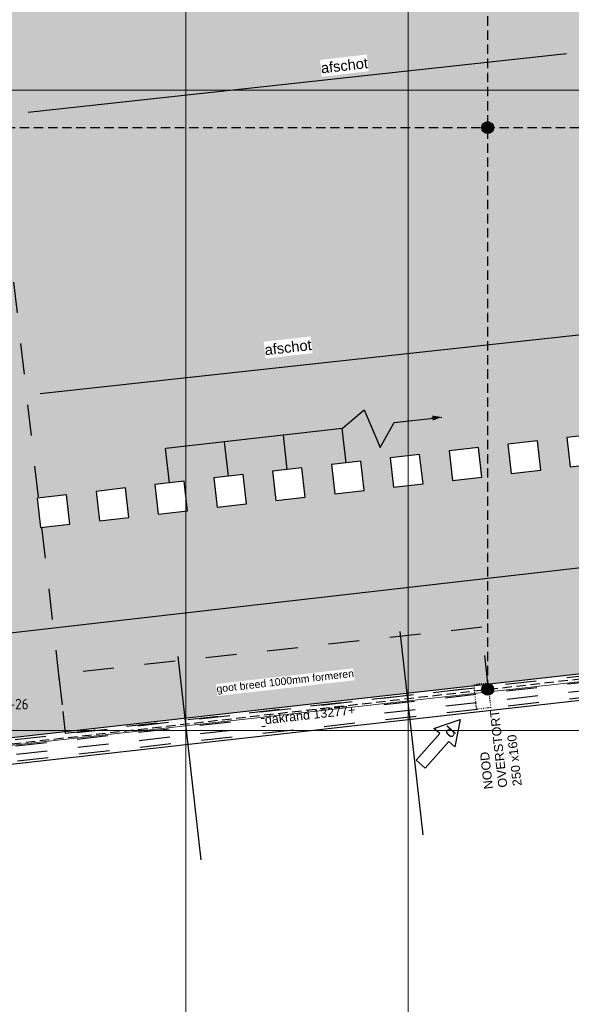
# Model space of a CAD drawing. Extents: x -38005 to 156061, y -31182 to 68140.
# Tile 8 of 48: x 29080 to 38393, y -1214 to 15390. Entities that reach past the tile are written whole.
import ezdxf
from ezdxf.enums import TextEntityAlignment as Align

# ---------------------------------------------------------------- set-up
doc = ezdxf.new("R2010")
doc.units = 0
doc.header["$LTSCALE"] = 50
doc.set_wipeout_variables(frame=1)
for name, pattern in [('HIDDEN2', [4.7625, 3.175, -1.5875]), ('STYLE_01', [0.41664, 0.20828, -0.20836]), ('STYLE_11', [5, 3.888855, -0.416718, 0.277786, -0.416641]), ('STYLE_13', [0.196838, 0.039368, -0.157471])]:
    doc.linetypes.add(name, pattern=pattern)
doc.layers.get('0').update_dxf_attribs({"linetype": 'CONTINUOUS'})
for name, color, linetype in [('AB$1A---_ATTRIB035', 8, 'CONTINUOUS'), ('AL$1A---_ALGEMEEN', 8, 'CONTINUOUS'), ('AM$1A---_ARCERING', 8, 'CONTINUOUS'), ('AT$1A---_TEKST025', 8, 'CONTINUOUS'), ('AT$1A---_TEKST035', 8, 'CONTINUOUS'), ('AT$1A---_TEKST100', 8, 'CONTINUOUS'), ('BOUWKUNDIG', 8, 'CONTINUOUS'), ('EL6121--', 3, 'CONTINUOUS')]:
    doc.layers.add(name, color=color, linetype=linetype)
doc.layers.add('stramienen', color=1, linetype='CONTINUOUS', lineweight=15)
doc.styles.add('Arial', font='ARIAL.TTF')
doc.styles.add('BURO-018', font='ISO.shx', dxfattribs={"height": 90})
doc.styles.add('Helvetica', font='txt')
doc.styles.add('ISO18', font='iso', dxfattribs={"height": 180})
doc.dimstyles.new('VyA', dxfattribs={"dimtxt": 2.272868, "dimasz": 2.120801, "dimexe": 1.5, "dimexo": 1.59, "dimgap": 0.5, "dimtad": 1, "dimdec": 0, "dimzin": 11, "dimtxsty": 'Arial', "dimblk": 'VW_SLASH', "dimcen": 0, "dimdle": 1, "dimazin": 0, "dimtfac": 0.8, "dimtdec": 0, "dimtix": 1, "dimtmove": 0, "dimatfit": 0, "dimldrblk": 'VW_FILLEDARROW', "dimfxl": 0, "dimfrac": 2, "dimtolj": 1, "dimtzin": 11, "dimarcsym": 0})

# ---------------------------------------------------------------- blocks, each defined once
blk = doc.blocks.new('Group-25')
at = {"layer": 'AL$1A---_ALGEMEEN', "color": 0}
for p, q in [((-20496.0983, -26836.4915), (-20881.1179, -23408.0429)), ((-24246.026, -27257.6137), (-24631.0457, -23829.1651))]:
    blk.add_line(p, q, dxfattribs=at)
blk = doc.blocks.new('tegel 500x500')
at = {"color": 0}
blk.add_wipeout([(-250, 250), (250, 250), (250, -250), (-250, -250)], dxfattribs=at).dxf.layer = 'AL$1A---_ALGEMEEN'
at = {"layer": 'AL$1A---_ALGEMEEN', "color": 0}
blk.add_lwpolyline([(-250, 250), (250, 250), (250, -250), (-250, -250)], close=True, dxfattribs=at)
blk = doc.blocks.new('Group-26')
at = {"layer": 'AL$1A---_ALGEMEEN', "color": 0, "xscale": -1, "rotation": 96.52000000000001}
for p in [(-17794, -20355), (-18788, -20468), (-20775, -20696), (-19781, -20582), (-21768, -20809), (-22762, -20923), (-24749, -21150), (-23755, -21036), (-25742, -21263), (-26736, -21377)]:
    blk.add_blockref('tegel 500x500', p, dxfattribs=at)
blk = doc.blocks.new('Group-37')
at = {"layer": 'AL$1A---_ALGEMEEN', "color": 0}
blk.add_line((-20361, -19811), (-20182, -19791), dxfattribs=at)
blk.add_lwpolyline([(-21861, -19983), (-21494, -19669), (-21221, -20302), (-20987, -19883), (-20271, -19801)], dxfattribs=at)
blk.add_solid([(-20182, -19791), (-20335, -19850), (-20344, -19765)], dxfattribs=at)
blk = doc.blocks.new('VW_SLASH')
at = {"layer": 'AL$1A---_ALGEMEEN', "color": 0, "linetype": 'ByBlock', "lineweight": -2}
blk.add_line((0, 0), (-1, 0), dxfattribs=at)
at = {"layer": 'AL$1A---_ALGEMEEN', "color": 0, "linetype": 'ByBlock', "lineweight": 5}
blk.add_line((0.5, 0.5), (-0.5, -0.5), dxfattribs=at)
blk = doc.blocks.new('*D137')
at = {"layer": 'AL$1A---_ALGEMEEN', "color": 0, "lineweight": -2}
for p, q in [((-23852, -20210), (-24841, -20323)), ((-23784, -20787), (-23850, -20208)), ((-24777, -20901), (-24843, -20322))]:
    blk.add_line(p, q, dxfattribs=at)
at = {"layer": 'AL$1A---_ALGEMEEN', "color": 0, "lineweight": -2, "xscale": 2.12080078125, "yscale": 2.12080078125, "zscale": 2.12080078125}
for p, rotation in [((-23850, -20210), 6.51710798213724), ((-24843, -20323), 186.5171079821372)]:
    blk.add_blockref('VW_SLASH', p, dxfattribs=dict(at, rotation=rotation))
at = {"layer": 'AT$1A---_TEKST025', "insert": (-24349, -20241), "char_height": 2.27, "attachment_point": 5, "rotation": 6.5171, "style": 'Arial'}
blk.add_mtext('\\A1;50000', dxfattribs=at)
blk = doc.blocks.new('VW_FILLEDARROW')
at = {"layer": 'AL$1A---_ALGEMEEN', "color": 0, "lineweight": -2}
blk.add_solid([(0, 0), (0.5, 0.5), (0.5, -0.5)], dxfattribs=at)
blk = doc.blocks.new('*D138')
at = {"layer": 'AL$1A---_ALGEMEEN', "color": 0, "lineweight": -2}
for p, q in [((-23784, -20787), (-23850, -20208)), ((-22858, -20097), (-23848, -20210)), ((-22790, -20674), (-22856, -20095))]:
    blk.add_line(p, q, dxfattribs=at)
at = {"layer": 'AL$1A---_ALGEMEEN', "color": 0, "lineweight": -2, "xscale": 2.12080078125, "yscale": 2.12080078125, "zscale": 2.12080078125}
for p, rotation in [((-23850, -20210), 186.5171079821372), ((-22856, -20096), 6.51710798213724)]:
    blk.add_blockref('VW_SLASH', p, dxfattribs=dict(at, rotation=rotation))
at = {"layer": 'AT$1A---_TEKST025', "insert": (-23356, -20127), "char_height": 2.27, "attachment_point": 5, "rotation": 6.5171, "style": 'Arial'}
blk.add_mtext('\\A1;50000', dxfattribs=at)
blk = doc.blocks.new('*D139')
at = {"layer": 'AL$1A---_ALGEMEEN', "color": 0, "lineweight": -2}
for p, q in [((-21865, -19983), (-22854, -20096)), ((-21797, -20560), (-21863, -19981)), ((-22790, -20674), (-22856, -20095))]:
    blk.add_line(p, q, dxfattribs=at)
at = {"layer": 'AL$1A---_ALGEMEEN', "color": 0, "lineweight": -2, "xscale": 2.12080078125, "yscale": 2.12080078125, "zscale": 2.12080078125}
for p, rotation in [((-21863, -19983), 6.51710798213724), ((-22856, -20096), 186.5171079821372)]:
    blk.add_blockref('VW_SLASH', p, dxfattribs=dict(at, rotation=rotation))
at = {"layer": 'AT$1A---_TEKST025', "insert": (-22362, -20014), "char_height": 2.27, "attachment_point": 5, "rotation": 6.5171, "style": 'Arial'}
blk.add_mtext('\\A1;50000', dxfattribs=at)
blk = doc.blocks.new('wijz. pijl 01')
at = {"color": 0}
blk.add_wipeout([(1005, 102), (1005, -102), (405, -102), (405, -234), (0, 0), (405, 234), (405, 102)], dxfattribs=at).dxf.layer = 'AL$1A---_ALGEMEEN'
at = {"layer": 'AL$1A---_ALGEMEEN', "color": 0}
blk.add_lwpolyline([(1005, 102), (1005, -102), (405, -102), (405, -234), (0, 0), (405, 234), (405, 102)], close=True, dxfattribs=at)
at = {"layer": 'AL$1A---_ALGEMEEN', "color": 0, "style": 'Helvetica'}
blk.add_attdef('datum', text='', height=190, dxfattribs=at).set_placement((274, 1), align=Align.MIDDLE_CENTER)
blk = doc.blocks.new('noodoverstort 420')
at = {"layer": 'AL$1A---_ALGEMEEN', "color": 0, "linetype": 'STYLE_13'}
blk.add_lwpolyline([(-400, 120), (20, 120), (20, -120), (-400, -120)], close=True, dxfattribs=at)
at = {"layer": 'AT$1A---_TEKST100', "insert": (-1763, 144), "char_height": 151.52, "attachment_point": 1, "line_spacing_factor": 0.967741, "style": 'Arial'}
blk.add_mtext('{\\C256;\\lNOOD\\POVERSTORT\\P250 x160}', dxfattribs=at)
blk = doc.blocks.new('Group-49')
at = {"layer": 'AL$1A---_ALGEMEEN', "color": 0, "rotation": 96.403806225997}
blk.add_blockref('noodoverstort 420', (-19520, -24307), dxfattribs=at)
blk = doc.blocks.new('030201')
at = {"color": 0, "const_width": 0.5}
blk.add_lwpolyline([(-0.25, 0, 1), (0.25, 0, 1)], format="xyb", close=True, dxfattribs=at)
at = {"color": 0, "linetype": 'Continuous'}
blk.add_circle((0, 0), 0.5, dxfattribs=at)
at = {"color": 0, "linetype": 'Continuous', "style": 'BURO-018', "flags": 1}
blk.add_attdef('E_MATCODE', text='', height=1.8, dxfattribs=at).set_placement((0, 0), align=Align.MIDDLE)
blk = doc.blocks.new('E00438')
at = {"color": 0, "linetype": 'Continuous'}
blk.add_line((-0.866, -1.5), (0.866, 1.5), dxfattribs=at)
at = {"color": 0}
blk.add_circle((0, 0), 1, dxfattribs=at)
at = {"color": 0, "linetype": 'Continuous', "style": 'BURO-018', "flags": 1}
blk.add_attdef('E_MATCODE', text='', height=1.8, dxfattribs=at).set_placement((0, 0), align=Align.MIDDLE)
blk = doc.blocks.new('Group-38')
at = {"layer": 'AL$1A---_ALGEMEEN', "color": 0}
blk.add_blockref('Group-37', (0, 0), dxfattribs=at)
for p1, p2, picture, middle in [((-21796.533, -20561.763), (-22790.071, -20675.263), '*D139', (-22362.391, -20013.731)), ((-23783.609, -20788.763), (-24777.147, -20902.262), '*D137', (-24349.467, -20240.731)), ((-22790.071, -20675.263), (-23783.609, -20788.763), '*D138', (-23355.929, -20127.231))]:
    dim = blk.add_aligned_dim(p1=p1, p2=p2, distance=-582.555, dimstyle='VyA', override={"dimtxt": 2.272868, "dimgap": 25, "dimlfac": 50, "dimpost": '<>', "dimtxsty": 'Arial', "dimtmove": 2}, dxfattribs=at)
    dim.commit()
    dim.dimension.update_dxf_attribs({"geometry": picture, "text_midpoint": middle})
blk = doc.blocks.new('200254 W 213 09-03-2007')
at = {"layer": 'AM$1A---_ARCERING', "linetype": 'Continuous', "lineweight": 0}
blk.add_hatch(color=9, dxfattribs=at).paths.add_polyline_path([(20519.87, 3945.85), (20519.87, 3526.05), (20168.06, 3525.49), (19424.07, 3526.05), (19424.07, 3945.85), (19233.75, 3945.85), (19233.75, 3346.25), (18987.13, 3346.24), (18987.13, 3267.64), (18955.33, 3267.64), (18955.33, 3009.54), (19478.27, 3068.27), (19479.08, 3061.62), (19565.7, 3071.35), (19564.89, 3078), (19997.73, 3126.6), (19997.29, 3130.53), (20095.18, 3141.59), (20095.64, 3137.6), (20528.41, 3186.2), (20529.15, 3179.54), (20615.71, 3189.27), (20614.96, 3195.92), (21016.33, 3240.99), (21016.33, 3945.85), (20717.81, 3945.85), (20717.81, 3736.65), (20608.05, 3736.65), (20608.05, 3945.85)])
blk.add_wipeout([(19987.91, 3534.85), (19987.91, 3526.05), (19424.07, 3526.05), (19424.07, 3945.85), (19233.75, 3945.85), (19233.75, 3346.25), (19225.85, 3346.25), (19225.85, 3346.24), (18987.13, 3346.24), (18987.13, 3267.64), (18955.33, 3267.64), (18955.33, 3009.54), (19478.43, 3068.3), (19479.17, 3061.63), (19565.7, 3071.35), (19564.95, 3078.01), (19987.91, 3125.5), (19987.91, 3116.65), (19574.68, 3070.24), (19575.51, 3062.78), (19555.21, 3060.5), (19555.61, 3056.93), (19492.19, 3049.81), (19491.79, 3053.38), (19471.5, 3051.1), (19470.64, 3058.56), (18946.53, 2999.7), (18946.53, 3276.44), (18978.33, 3276.44), (18978.33, 3355.04), (19224.95, 3355.04), (19224.95, 3954.65), (19432.87, 3954.65), (19432.87, 3534.85)]).dxf.layer = 'AL$1A---_ALGEMEEN'
at = {"layer": 'AL$1A---_ALGEMEEN'}
for p, q in [((19618.73, 3294.45), (19800.48, 3314.23)), ((19622.73, 3199.63), (19810.73, 3220.09))]:
    blk.add_line(p, q, dxfattribs=at)
at = {"layer": 'AL$1A---_ALGEMEEN', "linetype": 'STYLE_01'}
for p, q in [((19572.87, 3078.25), (19998.44, 3126.04)), ((19573.12, 3076.05), (20000.89, 3124.09)), ((19573.37, 3073.28), (20003.97, 3121.63)), ((19573.73, 3071.04), (20006.46, 3119.64))]:
    blk.add_line(p, q, dxfattribs=at)
at = {"layer": 'AL$1A---_ALGEMEEN', "flags": 128}
for points in [[(20511.07, 3534.85), (19432.87, 3534.85), (19432.87, 3954.65), (19224.95, 3954.65), (19224.95, 3355.04), (18978.33, 3355.04), (18978.33, 3276.44), (18946.53, 3276.44), (18946.53, 2999.7), (19470.64, 3058.56), (19471.5, 3051.1), (19491.79, 3053.38), (19492.19, 3049.81), (19555.61, 3056.93), (19555.21, 3060.5), (19575.51, 3062.78), (19574.68, 3070.24), (20007.46, 3118.85)], [(19997.73, 3126.6), (19564.95, 3078.01), (19565.7, 3071.35), (19479.17, 3061.63), (19478.43, 3068.3), (18955.33, 3009.54), (18955.33, 3267.64), (18987.13, 3267.64), (18987.13, 3346.24), (19225.85, 3346.24), (19225.85, 3346.25), (19233.75, 3346.25), (19233.75, 3945.85), (19424.07, 3945.85), (19424.07, 3526.05), (20511.07, 3526.05)]]:
    blk.add_lwpolyline(points, dxfattribs=at)
at = {"layer": 'AL$1A---_ALGEMEEN'}
for points in [[(19618.73, 3294.45), (19626.46, 3297.41), (19626.91, 3293.15)], [(19622.73, 3199.63), (19630.46, 3202.59), (19630.91, 3198.33)]]:
    blk.add_solid(points, dxfattribs=at)
at = {"layer": 'AL$1A---_ALGEMEEN', "xscale": 0.02, "yscale": 0.02, "zscale": 0.02}
blk.add_blockref('Group-25', (20161.97, 3587.45), dxfattribs=at)
blk.add_blockref('Group-26', (20161.97, 3587.45), dxfattribs=at)
at = {"layer": 'AL$1A---_ALGEMEEN', "linetype": 'STYLE_01'}
blk.add_line((19580.66, 3526.95), (19631.17, 3085.06), dxfattribs=at)
at = {"layer": 'AL$1A---_ALGEMEEN'}
blk.add_lwpolyline([(20557.97, 3487.95), (19385.97, 3487.95), (19385.97, 3907.75), (19271.95, 3907.75), (19271.95, 3307.75), (19025.23, 3307.75), (19025.23, 3280.7), (18993.13, 3280.7), (18993.13, 3048.07), (20978.25, 3275.06), (20978.25, 3907.75), (20759.97, 3907.75), (20760.09, 3702.45), (20557.97, 3702.45)], close=True, dxfattribs=at)
at = {"layer": 'stramienen', "linetype": 'STYLE_11', "ltscale": 50}
for p, q in [((19671.95, 2695.43), (19671.95, 4240.03)), ((18923.73, 3301.95), (21069.22, 3301.95))]:
    blk.add_line(p, q, dxfattribs=at)
at = {"layer": 'AL$1A---_ALGEMEEN', "xscale": 0.02, "yscale": 0.02, "zscale": 0.02}
blk.add_blockref('Group-38', (20161.97, 3587.45), dxfattribs=at)
for points in [[(19717.88, 3306.46), (19733.68, 3308.27), (19733.03, 3313.91), (19717.23, 3312.1)], [(19698.88, 3211.39), (19714.68, 3213.2), (19714.03, 3218.84), (19698.23, 3217.03)]]:
    blk.add_wipeout(points).dxf.layer = 'AL$1A---_ALGEMEEN'
at = {"linetype": 'Continuous'}
blk.add_wipeout([(19698.87, 3087.02), (19729.37, 3090.44), (19728.83, 3095.28), (19698.33, 3091.85)], dxfattribs=at).dxf.layer = 'AL$1A---_ALGEMEEN'
at = {"layer": 'AL$1A---_ALGEMEEN', "linetype": 'STYLE_01'}
blk.add_lwpolyline([(19631.17, 3085.06), (19774.04, 3100.84), (19771.85, 3120.72), (19628.97, 3104.94)], close=True, dxfattribs=at)
at = {"layer": 'AT$1A---_TEKST035', "line_spacing_factor": 0.967741, "style": 'Arial'}
for s, insert, char_height, attachment_point, rotation in [('{\\C256;\\lafschot}', (19725.45, 3310.18), 3.5356, 5, 6.52), ('{\\C256;\\lafschot}', (19706.45, 3215.11), 3.5356, 5, 6.52), ('{\\C256;\\ldakrand 13277+}', (19698.42, 3091.04), 3.0305, 1, 6.41)]:
    blk.add_mtext(s, dxfattribs=dict(at, insert=insert, char_height=char_height, attachment_point=attachment_point, rotation=rotation))
at = {"layer": 'AL$1A---_ALGEMEEN'}
ref = blk.add_blockref('wijz. pijl 01', (19764.59, 3089.59), dxfattribs=dict(at, xscale=0.02, yscale=0.02, zscale=0.02, rotation=228.3301127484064))
ref.add_attrib('datum', 'd', dxfattribs={"layer": 'AB$1A---_ATTRIB035', "height": 3.8, "rotation": 48.3301, "style": 'Helvetica'}).set_placement((19760.98, 3085.48), align=Align.MIDDLE_CENTER)
blk.add_wipeout([(19682.56, 3097.56), (19728.9, 3102.86), (19728.44, 3106.89), (19682.1, 3101.59)]).dxf.layer = 'AL$1A---_ALGEMEEN'
at = {"layer": 'stramienen', "linetype": 'STYLE_11', "ltscale": 50}
for p, q in [((19746.95, 2737.41), (19746.95, 3963.01)), ((18888.74, 2999.55), (21031.95, 3240.24)), ((18923.73, 3085.95), (21069.72, 3085.95))]:
    blk.add_line(p, q, dxfattribs=at)
at = {"layer": 'AL$1A---_ALGEMEEN', "xscale": 0.02, "yscale": 0.02, "zscale": 0.02}
blk.add_blockref('Group-49', (20161.97, 3587.45), dxfattribs=at)
at = {"layer": 'AT$1A---_TEKST025', "insert": (19705.5, 3102.22), "char_height": 2.5254, "attachment_point": 5, "rotation": 6.52, "line_spacing_factor": 0.967741, "style": 'Arial'}
blk.add_mtext('{\\C256;\\lgoot breed 1000mm formeren}', dxfattribs=at)

msp = doc.modelspace()

# ---------------------------------------------------------------- block references
at = {"layer": 'BOUWKUNDIG', "xscale": 50, "yscale": 50, "zscale": 50}
msp.add_blockref('200254 W 213 09-03-2007', (-951711, -150893), dxfattribs=at)

# ---------------------------------------------------------------- next in the draw order: linework, layer by layer
at = {"layer": 'EL6121--', "color": 5, "linetype": 'HIDDEN2'}
for p, q in [((36981, 4097), (36981, 17540)), ((9794, 13571), (99218, 13571)), ((-4172, -610), (99218, 11214))]:
    msp.add_line(p, q, dxfattribs=at)

# ---------------------------------------------------------------- next in the draw order: block references
at = {"layer": 'EL6121--', "xscale": 200, "yscale": 200, "zscale": 200, "rotation": 270}
for p in [(36981, 13571), (36981, 4097)]:
    msp.add_blockref('030201', p, dxfattribs=at)
at = {"layer": 'EL6121--'}
ref = msp.add_blockref('E00438', (28465, 3478), dxfattribs=dict(at, xscale=200.0000000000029, yscale=200, zscale=200, rotation=44.99999999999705))
ref.add_attrib('E_MATCODE', 'MP-26', dxfattribs={"layer": '0', "color": 1, "linetype": 'Continuous', "height": 180, "style": 'ISO18'}).set_placement((28916, 3848), align=Align.MIDDLE)

doc.saveas('drawing.dxf')
